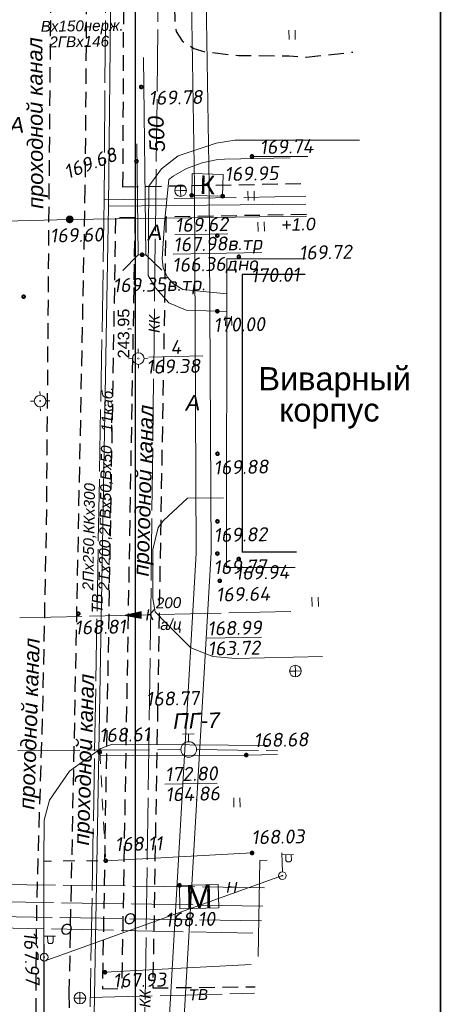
# Model space of a CAD drawing. Header units: millimetres. Extents: x 523209 to 536718, y -48289 to -47398.
# Tile 32 of 116: x 529512 to 529566, y -47975 to -47848. Entities that reach past the tile are written whole.
import ezdxf
from ezdxf.enums import TextEntityAlignment as Align

# ---------------------------------------------------------------- set-up
doc = ezdxf.new("R2010")
doc.units = ezdxf.units.MM
for name, pattern in [('DASHED', [19.05, 12.7, -6.35]), ('LU023', [3, 2, -1]), ('LU024', [3, 1.5, -1.5]), ('LU197', [9, 8, -1])]:
    doc.linetypes.add(name, pattern=pattern)
doc.layers.get('Defpoints').update_dxf_attribs({"color": 140})
for name, color, linetype, lineweight in [('_ПР_КЛ_10', 10, 'ОПС_W2', 30), ('ELEKTROSET_', 6, 'LU1191', 9), ('KANALIZACIA', 1, 'LU197', 13), ('MATERIALOPROWOD', 7, 'LU197', 13), ('OTMETKI', 7, 'Continuous', 13), ('TEPLOSET_', 94, 'LU197', 13), ('TEXT', 7, 'Continuous', 13), ('TOPOGRAFIA', 7, 'Continuous', 13), ('WODOPROWOD', 150, 'LU197', 13), ('ZDANIA', 7, 'Continuous', 15)]:
    doc.layers.add(name, color=color, linetype=linetype, lineweight=lineweight)
doc.layers.add('Проходные каналы', color=7, linetype='Continuous')
doc.styles.add('SIMPLEX', font='arial.ttf')
doc.styles.add('SIMPLEX_K', font='ariali.ttf')
doc.styles.get("Standard").update_dxf_attribs({"font": 'arial.ttf'})
doc.styles.add('Standard_k', font='simplex.shx', dxfattribs={"oblique": 10})
doc.styles.add('ОПС', font='arial.ttf')
doc.linetypes.add('LU1191', pattern='A,1,-2,0.29,[131,ltypeshp01.shx,S=1.3,R=180,X=0.923,Y=0.65],0.29,[131,ltypeshp01.shx,S=1.3,R=180,X=1.3,Y=0.65],5,[131,ltypeshp01.shx,S=1.3,R=0,X=-1.3,Y=-0.65],0.58,[131,ltypeshp01.shx,S=1.3,R=0,X=-1.3,Y=-0.65],-2,3', length=14.16)
doc.linetypes.add('LU1193', pattern='A,1,-2,[131,ltypeshp01.shx,S=1.3,R=180,X=1.3,Y=0.65],6,[131,ltypeshp01.shx,S=1.3,R=0,X=-1.3,Y=-0.65],-2,3', length=14)
doc.linetypes.add('LUTT008aa', pattern='A,2,[133,ltypeshp.shx,S=0.5,R=0,X=-1,Y=0],0,[130,ltypeshp.shx,S=0.5,R=0,X=-0.5,Y=0.5],-0.001,["*",Standard,S=1,R=0,X=-0.831,Y=-0.5],2', length=4.001)
doc.linetypes.add('ОПС_W2', pattern='A,10,-0.5,["W2",ОПС,S=1,R=0,X=0,Y=-0.5],-2.5', length=13)
doc.dimstyles.new('ISO-25', dxfattribs={"dimtxt": 2.5, "dimasz": 2.5, "dimexe": 1.25, "dimexo": 0.625, "dimtad": 1, "dimtxsty": 'Standard', "dimcen": 2.5, "dimadec": 0, "dimazin": 0, "dimtfac": 1, "dimtmove": 0, "dimatfit": 3, "dimfxl": 1, "dimarcsym": 0})

# ---------------------------------------------------------------- blocks, each defined once
blk = doc.blocks.new('TSO_blok')
at = {"color": 0, "linetype": 'Continuous', "lineweight": 15}
for p, q in [((-0.75, 0), (-1.25, 0)), ((0, 0.75), (0, 1.25)), ((0, -0.75), (0, -1.25)), ((0.75, 0), (1.25, 0))]:
    blk.add_line(p, q, dxfattribs=at)
at = {"color": 0, "linetype": 'Continuous', "lineweight": 15, "const_width": 0.075}
blk.add_lwpolyline([(-0.0875, 0, 1), (0.0875, 0, 1)], format="xyb", close=True, dxfattribs=at)
at = {"color": 0, "linetype": 'Continuous', "lineweight": 15}
blk.add_circle((0, 0), 0.75, dxfattribs=at)
blk = doc.blocks.new('Pk_blok')
at = {"color": 0, "linetype": 'Continuous', "lineweight": 13, "const_width": 0.25}
blk.add_lwpolyline([(-0.175, 0, 1), (0.175, 0, 1)], format="xyb", close=True, dxfattribs=at)
blk = doc.blocks.new('PG_blok')
at = {"color": 0, "linetype": 'Continuous', "lineweight": 13}
for p, q in [((-0.75, 2), (0.75, 2)), ((0, 1), (0, 2))]:
    blk.add_line(p, q, dxfattribs=at)
blk.add_circle((0, 0), 1, dxfattribs=at)
blk = doc.blocks.new('KK_blok')
at = {"color": 0, "linetype": 'Continuous', "lineweight": 13}
for q in [(-0.75, 0), (0, 0.75), (0, -0.75), (0.75, 0)]:
    blk.add_line((0, 0), q, dxfattribs=at)
blk.add_circle((0, 0), 0.75, dxfattribs=at)
blk = doc.blocks.new('BSTB_blok')
at = {"color": 0, "linetype": 'Continuous', "lineweight": 13, "const_width": 0.095}
blk.add_lwpolyline([(-0.0525, 0, 1), (0.0525, 0, 1)], format="xyb", close=True, dxfattribs=at)
at = {"color": 0, "linetype": 'Continuous', "lineweight": 13}
blk.add_circle((0, 0), 0.5, dxfattribs=at)
blk = doc.blocks.new('U1101')
for p, q in [((0, 0.45), (0, 2.95)), ((0, 2.7), (1.5, 2.7)), ((0.5, 2.7), (0.5, 1.95)), ((1.2, 1.95), (1.2, 2.7)), ((0.5, 1.95), (0.65, 1.75)), ((0.65, 1.75), (1, 1.75)), ((1, 1.75), (1.2, 1.95))]:
    blk.add_line(p, q)
blk = doc.blocks.new('MSTB_blok')
at = {"color": 0, "linetype": 'Continuous', "lineweight": 13, "const_width": 0.495}
blk.add_lwpolyline([(-0.2525, 0, 1), (0.2525, 0, 1)], format="xyb", close=True, dxfattribs=at)
blk = doc.blocks.new('U401t')
at = {"layer": 'TOPOGRAFIA'}
for p, q in [((-0.4, 0), (-0.4, 1.2)), ((0.4, 0), (0.4, 1.2))]:
    blk.add_line(p, q, dxfattribs=at)
blk = doc.blocks.new('_Oblique')
at = {"color": 0, "linetype": 'ByBlock', "lineweight": -2}
blk.add_line((-0.5, -0.5), (0.5, 0.5), dxfattribs=at)
blk = doc.blocks.new('*D405')
at = {"layer": '_ПР_КЛ_10', "color": 0, "linetype": 'ByBlock', "lineweight": -2, "transparency": 16777216}
for p, q in [((529507.67, -47766.93), (529527.93, -47766.93)), ((529526.68, -48010.88), (529526.68, -47766.93)), ((529513.26, -48010.88), (529527.93, -48010.88))]:
    blk.add_line(p, q, dxfattribs=at)
at = {"layer": 'Defpoints', "color": 0, "linetype": 'ByBlock', "transparency": 16777216}
for p in [(529507.04, -47766.93), (529526.68, -47766.93), (529512.63, -48010.88)]:
    blk.add_point(p, dxfattribs=at)
at = {"layer": '_ПР_КЛ_10', "color": 0, "linetype": 'ByBlock', "lineweight": -2, "transparency": 16777216, "xscale": 1.5, "yscale": 1.5, "zscale": 1.5}
for p, rotation in [((529526.68, -47766.93), 90), ((529526.68, -48010.88), 270)]:
    blk.add_blockref('_Oblique', p, dxfattribs=dict(at, rotation=rotation))
at = {"layer": '_ПР_КЛ_10', "color": 0, "linetype": 'ByBlock', "transparency": 16777216, "insert": (529525.27, -47888.9), "char_height": 1.5, "attachment_point": 5, "rotation": 90}
blk.add_mtext('243,95', dxfattribs=at)
blk = doc.blocks.new('*D406')
at = {"layer": '_ПР_КЛ_10', "color": 0, "linetype": 'ByBlock', "lineweight": -2, "transparency": 16777216}
for p, q in [((529507.04, -48011.5), (529507.04, -48026.17)), ((529507.67, -48010.88), (529522.34, -48010.88))]:
    blk.add_line(p, q, dxfattribs=at)
blk.add_arc((529507.04, -48010.88), 14.05, 270, 0, dxfattribs=at)
at = {"layer": 'Defpoints', "color": 0, "linetype": 'ByBlock', "transparency": 16777216}
for p in [(529507.04, -47766.93), (529492.61, -48010.88), (529507.04, -48010.88), (529507.04, -48010.88), (529514.06, -48023.04)]:
    blk.add_point(p, dxfattribs=at)
at = {"layer": '_ПР_КЛ_10', "color": 0, "linetype": 'ByBlock', "lineweight": -2, "transparency": 16777216, "xscale": 1.5, "yscale": 1.5, "zscale": 1.5}
for p, rotation in [((529521.09, -48010.88), 90), ((529507.04, -48024.92), 180)]:
    blk.add_blockref('_Oblique', p, dxfattribs=dict(at, rotation=rotation))
at = {"layer": '_ПР_КЛ_10', "color": 0, "linetype": 'ByBlock', "transparency": 16777216, "insert": (529516.08, -48019.92), "char_height": 1.5, "attachment_point": 5, "rotation": 45}
blk.add_mtext('90°', dxfattribs=at)
blk = doc.blocks.new('*D407')
at = {"layer": '_ПР_КЛ_10', "color": 0, "linetype": 'ByBlock', "lineweight": -2, "transparency": 16777216}
for p, q in [((529507.04, -47766.3), (529507.04, -47754.3)), ((529506.42, -47766.93), (529494.41, -47766.92))]:
    blk.add_line(p, q, dxfattribs=at)
blk.add_arc((529507.04, -47766.93), 11.38, 90, 179.9703, dxfattribs=at)
at = {"layer": 'Defpoints', "color": 0, "linetype": 'ByBlock', "transparency": 16777216}
for p in [(529501.35, -47757.08), (529507.04, -47766.93), (529507.04, -47766.93), (529540.47, -47766.95), (529507.04, -48010.88)]:
    blk.add_point(p, dxfattribs=at)
at = {"layer": '_ПР_КЛ_10', "color": 0, "linetype": 'ByBlock', "lineweight": -2, "transparency": 16777216, "xscale": 1.5, "yscale": 1.5, "zscale": 1.5}
for p, rotation in [((529507.04, -47755.55), 359.9999999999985), ((529495.66, -47766.92), 269.9702574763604)]:
    blk.add_blockref('_Oblique', p, dxfattribs=dict(at, rotation=rotation))
at = {"layer": '_ПР_КЛ_10', "color": 0, "linetype": 'ByBlock', "transparency": 16777216, "insert": (529498.1, -47757.99), "char_height": 1.5, "attachment_point": 5, "rotation": 44.9851}
blk.add_mtext('90°', dxfattribs=at)

msp = doc.modelspace()

# ---------------------------------------------------------------- linework, layer by layer
at = {"linetype": 'ByBlock', "const_width": 0.2, "flags": 128}
msp.add_lwpolyline([(529408.83828, -48054.5521), (529566.02255, -48054.5521), (529566.02255, -47722.58174), (529408.83828, -47722.58174), (529408.83828, -48054.5521)], dxfattribs=at)
at = {"layer": 'ELEKTROSET_', "flags": 128}
for points in [[(529524.29569, -47722.58174), (529524.20057, -47773.93056), (529523.18605, -47872.4858), (529520.99349, -47996.05998), (529536.58256, -47995.63271)], [(529529.92292, -48054.5521), (529529.52444, -48003.56206), (529534.51687, -47917.18517), (529534.26305, -47869.88521), (529532.29651, -47747.34577)], [(529531.82192, -48054.5521), (529531.4229, -48003.49304), (529536.41532, -47917.11615), (529536.1615, -47869.81619), (529534.19497, -47747.27675)], [(529523.18605, -47872.4858), (529548.64176, -47872.22533)]]:
    msp.add_lwpolyline(points, dxfattribs=at)
at = {"layer": 'ELEKTROSET_', "linetype": 'LU1193', "flags": 128}
msp.add_lwpolyline([(529514.66966, -48046.37388), (529514.90673, -47969.76222), (529545.62404, -47958.75472)], dxfattribs=at)
at = {"layer": 'KANALIZACIA'}
msp.add_line((529546.72825, -47924.72249), (529496.101, -47925.88723), dxfattribs=at)
at = {"layer": 'KANALIZACIA', "flags": 128}
msp.add_lwpolyline([(529529.96437, -47759.72217), (529529.61253, -47845.45176), (529528.57745, -47929.86774), (529527.24446, -48019.35601), (529527.45228, -48054.5521)], dxfattribs=at)
at = {"layer": 'KANALIZACIA', "linetype": 'Continuous'}
msp.add_lwpolyline([(529527.4765, -47925.17064, 1.00001, 0, 0), (529524.97692, -47925.21766, 0, 0, 0), (529527.67647, -47925.16688, 0, 0, 0)], format="xyseb", dxfattribs=at)
at = {"layer": 'MATERIALOPROWOD'}
for p, q in [((529543.3293, -47960.31275), (529417.40488, -47958.72481)), ((529543.10341, -47962.67798), (529414.8337, -47960.56846))]:
    msp.add_line(p, q, dxfattribs=at)
at = {"layer": 'MATERIALOPROWOD', "flags": 128}
for points in [[(529411.42147, -47915.02846), (529411.27251, -47963.45906), (529542.76904, -47966.17912)], [(529542.92153, -47964.58246), (529412.79868, -47962.43795), (529412.89904, -47914.93059)]]:
    msp.add_lwpolyline(points, dxfattribs=at)
at = {"layer": 'TEPLOSET_', "linetype": 'Continuous'}
msp.add_lwpolyline([(529498.0489, -47874.7346), (529518.18221, -47874.19216), (529548.72521, -47873.77676)], dxfattribs=at)
at = {"layer": 'TOPOGRAFIA'}
for p, q in [((529533.99353, -47868.3001), (529533.92032, -47871.09917)), ((529533.99353, -47868.3001), (529537.98254, -47868.40443)), ((529537.98254, -47868.40443), (529537.90934, -47871.2035)), ((529533.92032, -47871.09917), (529537.90934, -47871.2035))]:
    msp.add_line(p, q, dxfattribs=at)
at = {"layer": 'TOPOGRAFIA', "linetype": 'Continuous', "ltscale": 2}
for p, q in [((529525.05253, -47880.78501), (529527.02568, -47878.75848)), ((529528.0256, -47878.74514), (529530.05214, -47880.71829))]:
    msp.add_line(p, q, dxfattribs=at)
at = {"layer": 'TOPOGRAFIA', "linetype": 'DASHED', "ltscale": 2}
msp.add_lwpolyline([(529527.02568, -47878.75848), (529528.0256, -47878.74514), (529526.81767, -47788.23201), (529525.81775, -47788.24536)], close=True, dxfattribs=at)
at = {"layer": 'TOPOGRAFIA'}
for points in [[(529538.43393, -47886.05578), (529533.20724, -47885.89046), (529530.95896, -47884.96143), (529529.24516, -47883.02182), (529528.316, -47881.4061), (529528.41033, -47869.90726), (529530.02276, -47867.6719), (529532.16916, -47866.02457), (529537.09796, -47864.35457), (529539.47796, -47864.00497), (529555.58022, -47863.97503)], [(529546.62293, -47866.25464), (529538.15503, -47866.42204), (529537.07907, -47866.52065), (529535.26724, -47866.89886), (529533.24821, -47867.64766), (529531.54729, -47868.60648), (529530.98769, -47869.04744), (529530.39604, -47874.68638), (529530.11882, -47879.29413), (529530.23073, -47880.43103), (529530.74813, -47881.58494), (529531.56495, -47882.48224), (529532.77009, -47883.21701), (529538.43543, -47883.78451)], [(529541.70122, -47866.07872), (529548.90045, -47866.10816)], [(529550.79467, -47930.50639), (529539.55167, -47930.78464), (529536.63059, -47930.53102), (529533.81686, -47929.39749), (529530.57665, -47926.16473), (529529.19947, -47924.75102), (529528.91411, -47923.06414), (529528.89008, -47916.71426), (529529.58584, -47913.87332), (529530.29006, -47912.97947), (529533.37548, -47910.11361), (529538.02424, -47910.08119)], [(529514.85271, -47956.88265), (529514.88195, -47951.59802), (529515.56867, -47949.02747), (529518.141, -47945.27101), (529522.18283, -47942.36976), (529523.66287, -47941.81663), (529543.64528, -47941.98119)], [(529544.96924, -47943.14093), (529540.95677, -47943.2149), (529522.08542, -47943.2879)]]:
    msp.add_lwpolyline(points, dxfattribs=at)
at = {"layer": 'TOPOGRAFIA', "flags": 128}
for points in [[(529538.4384, -47879.27654), (529538.41215, -47919.0536)], [(529548.59951, -47879.27722), (529538.4384, -47879.27654)], [(529547.26861, -47919.06436), (529538.41215, -47919.05228)], [(529543.66839, -47956.76214), (529542.69667, -47956.79626), (529542.48137, -47969.19129)]]:
    msp.add_lwpolyline(points, dxfattribs=at)
at = {"layer": 'TOPOGRAFIA', "lineweight": 30, "flags": 128}
for points in [[(529540.43718, -47881.2778), (529540.41487, -47917.0563)], [(529548.55378, -47881.27829), (529540.43718, -47881.2778)], [(529547.45948, -47917.06584), (529540.41487, -47917.0563)]]:
    msp.add_lwpolyline(points, dxfattribs=at)
at = {"layer": 'TOPOGRAFIA', "linetype": 'LU024', "flags": 128}
msp.add_lwpolyline([(529522.06111, -47942.84779), (529522.83356, -47956.82704), (529514.85271, -47956.88265)], dxfattribs=at)
at = {"layer": 'TOPOGRAFIA', "linetype": 'LUTT008aa', "lineweight": 20, "flags": 128}
for points in [[(529541.71329, -47955.83017), (529522.83356, -47956.82704)], [(529522.73182, -47971.19628), (529541.61155, -47970.19941)]]:
    msp.add_lwpolyline(points, dxfattribs=at)
at = {"layer": 'TOPOGRAFIA'}
msp.add_lwpolyline([(529514.85256, -47956.93194), (529514.82827, -47983.3627, 0.192970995), (529517.00936, -47988.8181), (529534.97168, -47995.16334)], format="xyb", dxfattribs=at)
at = {"layer": 'WODOPROWOD'}
for p, q in [((529523.50942, -47722.58174), (529522.65085, -47871.68261)), ((529522.65085, -47871.68261), (529520.81668, -47975.6597)), ((529522.65085, -47871.68261), (529548.78388, -47871.20922)), ((529448.49995, -47942.9989), (529532.54044, -47942.50253)), ((529534.54035, -47942.50993), (529545.0162, -47942.64931)), ((529520.83777, -47974.46447), (529542.03183, -47973.89846))]:
    msp.add_line(p, q, dxfattribs=at)
at = {"layer": 'ZDANIA'}
for points in [[(529537.98254, -47868.40443), (529533.99353, -47868.3001), (529533.92032, -47871.09917), (529537.90934, -47871.2035)], [(529532.41026, -47963.00827), (529532.34882, -47960.00887), (529537.34782, -47959.90647), (529537.40926, -47962.90587)]]:
    msp.add_lwpolyline(points, close=True, dxfattribs=at)
at = {"layer": 'Проходные каналы', "linetype": 'LU023'}
for p, q in [((529520.15416, -47870.0908), (529518.09226, -47973.80651)), ((529548.73016, -47873.56009), (529530.60296, -47873.89721)), ((529524.09987, -47874.01815), (529522.39795, -47973.33615)), ((529526.60106, -47873.97163), (529524.09987, -47874.01815)), ((529526.60106, -47873.97163), (529524.89914, -47973.28951)), ((529530.60296, -47873.89721), (529528.90104, -47973.21489)), ((529518.09226, -47973.80651), (529518.69057, -48054.5521)), ((529522.39795, -47973.33615), (529524.89914, -47973.28951)), ((529528.90104, -47973.21489), (529542.1111, -47973.06844))]:
    msp.add_line(p, q, dxfattribs=at)
at = {"layer": 'Проходные каналы', "linetype": 'LU023', "flags": 128}
for points in [[(529525.52494, -47748.05457), (529525.01651, -47870.00037)], [(529514.42263, -48054.5521), (529514.33155, -48037.02787), (529514.11153, -48008.06874), (529513.83861, -47972.46177), (529513.96478, -47961.7612), (529514.70613, -47937.53935), (529515.20553, -47913.61736), (529515.48692, -47877.01843), (529515.91175, -47828.30707), (529516.242, -47778.35477), (529516.34906, -47761.72225)], [(529520.51573, -47821.74595), (529520.15416, -47870.0908)], [(529540.41984, -47842.37993), (529533.6746, -47842.31279), (529532.70094, -47842.79159), (529531.78635, -47844.37187), (529531.70754, -47846.28754), (529531.76146, -47848.92398), (529531.92765, -47849.99555), (529532.67322, -47851.1864), (529534.20267, -47852.16778), (529535.70661, -47852.60893), (529539.94731, -47853.07748), (529546.49069, -47853.11308), (529548.68071, -47853.2994), (529554.69847, -47852.63199)], [(529525.01651, -47870.00037), (529548.82162, -47869.55765)]]:
    msp.add_lwpolyline(points, dxfattribs=at)

# ---------------------------------------------------------------- block references
at = {"layer": 'OTMETKI', "linetype": 'Continuous'}
for p, xscale, yscale, zscale, rotation in [((529527.41492, -47857.13534), 1.00000973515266, 1.00000973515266, 1.00000973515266, 1.173488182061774), ((529541.70122, -47866.07872), 1.00000973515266, 1.00000973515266, 1.00000973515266, 1.173488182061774), ((529526.79797, -47866.70186), 1.00000973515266, 1.00000973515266, 1.00000973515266, 1.173488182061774), ((529533.92032, -47871.09917), 1.00000973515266, 1.00000973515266, 1.00000973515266, 1.173488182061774), ((529537.90934, -47871.2035), 1.00000973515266, 1.00000973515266, 1.00000973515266, 1.173488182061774), ((529537.22346, -47876.28678), 1.000009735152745, 1.000009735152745, 1.000009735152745, 250.9950757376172), ((529527.52564, -47878.75181), 1.00000973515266, 1.00000973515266, 1.00000973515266, 1.173488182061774), ((529540.00157, -47879.01352), 1.000009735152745, 1.000009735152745, 1.000009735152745, 250.9950757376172), ((529512.24292, -47884.15398), 1.00000973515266, 1.00000973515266, 1.00000973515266, 1.173488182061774), ((529537.2229, -47886.02597), 1.000009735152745, 1.000009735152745, 1.000009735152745, 250.9950757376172), ((529537.2476, -47904.39634), 1.000009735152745, 1.000009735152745, 1.000009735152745, 250.9950757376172), ((529537.24609, -47913.10651), 1.000009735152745, 1.000009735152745, 1.000009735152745, 250.9950757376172), ((529537.2293, -47917.24803), 1.000009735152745, 1.000009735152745, 1.000009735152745, 250.9950757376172), ((529539.99175, -47917.95665), 1.000009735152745, 1.000009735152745, 1.000009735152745, 250.9950757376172), ((529537.5392, -47920.76594), 1.000009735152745, 1.000009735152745, 1.000009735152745, 250.9950757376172), ((529519.29586, -47925.00349), 1.000009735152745, 1.000009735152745, 1.000009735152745, 250.9950757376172), ((529522.06111, -47942.84779), 1.00000973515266, 1.00000973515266, 1.00000973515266, 1.173488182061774), ((529540.95677, -47943.2149), 1.00000973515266, 1.00000973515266, 1.00000973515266, 1.173488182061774), ((529541.71329, -47955.83017), 1.00000973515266, 1.00000973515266, 1.00000973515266, 1.173488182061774), ((529522.83356, -47956.82704), 1.00000973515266, 1.00000973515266, 1.00000973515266, 1.173488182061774), ((529532.34882, -47960.00887), 1.00000973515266, 1.00000973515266, 1.00000973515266, 1.173488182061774), ((529522.73182, -47971.19628), 1.00000973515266, 1.00000973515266, 1.00000973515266, 1.173488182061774)]:
    msp.add_blockref('Pk_blok', p, dxfattribs=dict(at, xscale=xscale, yscale=yscale, zscale=zscale, rotation=rotation))
at = {"layer": 'TOPOGRAFIA', "xscale": 1.00000973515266, "yscale": 1.00000973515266, "zscale": 1.00000973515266, "rotation": 1.173488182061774}
for name, p in [('U401t', (529546.87443, -47851.00866)), ('U401t', (529541.58839, -47871.7614)), ('U401t', (529542.89369, -47875.72656)), ('U401t', (529538.68287, -47887.88726)), ('U401t', (529549.85725, -47924.06022)), ('U401t', (529539.77337, -47949.91662)), ('U1101', (529545.62404, -47958.75472)), ('U1101', (529514.89649, -47969.26232))]:
    msp.add_blockref(name, p, dxfattribs=at)
at = {"layer": 'TOPOGRAFIA', "linetype": 'Continuous', "xscale": 1.00000973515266, "yscale": 1.00000973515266, "zscale": 1.00000973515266, "rotation": 1.173488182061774}
for name, p in [('KK_blok', (529532.48538, -47870.48242)), ('MSTB_blok', (529518.18221, -47874.19216)), ('TSO_blok', (529527.03313, -47892.12083)), ('TSO_blok', (529514.37194, -47897.60147)), ('KK_blok', (529547.29653, -47932.39268)), ('PG_blok', (529533.54043, -47942.49662)), ('BSTB_blok', (529545.62404, -47958.75472)), ('BSTB_blok', (529514.89649, -47969.26232)), ('KK_blok', (529519.49753, -47974.53725))]:
    msp.add_blockref(name, p, dxfattribs=at)

# ---------------------------------------------------------------- texts
at = {"layer": 'ELEKTROSET_', "linetype": 'Continuous', "lineweight": 13, "style": 'SIMPLEX_K'}
msp.add_text('11каб.', height=1.400014, rotation=88.9894015, dxfattribs=at).set_placement((529523.65431, -47901.57123))
at = {"layer": 'KANALIZACIA', "linetype": 'Continuous', "lineweight": 13, "style": 'SIMPLEX_K'}
for s, height, rotation, p in [('КК', 1.400014, 89.2974923, (529529.09499, -47887.65975)), ('К', 1.40001, 1.3179329, (529528.54437, -47925.14083)), ('КК', 1.400014, 89.1466039, (529527.91095, -47974.61187))]:
    msp.add_text(s, height=height, rotation=rotation, dxfattribs=at).set_placement(p, align=Align.MIDDLE)
for s, p in [('200', (529529.31791, -47924.33086)), ('а/ц', (529529.87602, -47927.11345))]:
    msp.add_text(s, height=1.400014, rotation=1.3179329, dxfattribs=at).set_placement(p)
at = {"layer": 'KANALIZACIA', "linetype": 'Continuous', "lineweight": 13, "style": 'Standard_k', "oblique": 10}
msp.add_text('163.72', height=1.800018, rotation=1.1734882, dxfattribs=at).set_placement((529536.01084, -47930.40262))
at = {"layer": 'MATERIALOPROWOD', "linetype": 'Continuous', "lineweight": 13, "style": 'SIMPLEX_K'}
for s, rotation, p in [('Н', 359.2775217, (529539.10527, -47960.25948)), ('О', 359.0558125, (529525.93423, -47964.3025)), ('О', 358.8149814, (529517.75384, -47965.66167))]:
    msp.add_text(s, height=1.40001, rotation=rotation, dxfattribs=at).set_placement(p, align=Align.MIDDLE)
at = {"layer": 'OTMETKI', "style": 'Standard_k', "oblique": 10}
for s, height, rotation, p in [('169.78', 1.800018, 1.1734882, (529528.34138, -47857.65365)), ('169.74', 1.800018, 1.1734882, (529542.65852, -47863.98376)), ('169.68', 1.800018, 20.6283317, (529517.27394, -47867.32587)), ('169.95', 1.800018, 1.1734882, (529538.13344, -47867.46085)), ('%%u169.62', 1.800018, 1.1734882, (529531.74446, -47874.03202)), ('169.60', 1.800018, 1.1734882, (529515.62207, -47875.38144)), ('169.72', 1.800018, 1.1734882, (529547.7348, -47877.5981)), ('170.01', 1.800018, 1.1734882, (529541.51462, -47880.52383)), ('169.35в.тр.', 1.8000175, 1.1734882, (529523.72963, -47881.79279)), ('170.00', 1.800018, 1.1734882, (529536.70815, -47886.90634)), ('4', 1.80002, 1.1734882, (529531.15257, -47889.7739)), ('%%o169.38', 1.800018, 1.1734882, (529528.03702, -47892.30031)), ('169.88', 1.800018, 1.1734882, (529536.73285, -47905.27671)), ('169.82', 1.800018, 1.1734882, (529536.73133, -47913.98688)), ('169.77', 1.800018, 1.1734882, (529536.71455, -47918.1284)), ('169.94', 1.800018, 1.1734882, (529539.47699, -47918.83702)), ('169.64', 1.800018, 1.1734882, (529537.02445, -47921.64631)), ('168.81', 1.800018, 1.1734882, (529518.7811, -47925.88386)), ('%%u168.99', 1.800018, 1.1734882, (529535.9209, -47926.0115)), ('168.77', 1.800018, 1.1734882, (529527.99287, -47935.09231)), ('168.61', 1.800018, 1.1734882, (529521.9635, -47939.76047)), ('168.68', 1.800018, 1.1734882, (529541.91215, -47940.41946)), ('%%u172.80', 1.800018, 1.1734882, (529530.46192, -47944.80005)), ('168.03', 1.800018, 1.1734882, (529541.59164, -47952.9151)), ('168.11', 1.800018, 1.1734882, (529523.99271, -47953.80976)), ('168.10', 1.800018, 1.1734882, (529530.44112, -47963.54512)), ('167.97', 1.800018, 272.4289981, (529514.03579, -47965.90461)), ('167.93', 1.800018, 1.1734882, (529523.73571, -47971.37576))]:
    msp.add_text(s, height=height, rotation=rotation, dxfattribs=at).set_placement(p, align=Align.TOP_LEFT)
at = {"layer": 'TEXT', "style": 'SIMPLEX_K'}
for s, height, rotation, p in [('проходной канал', 2.0000195, 90.3307082, (529514.77663, -47872.82006)), ('А', 2.00002, 1.1734882, (529510.45846, -47863.04257)), ('500', 2.000019, 93.1776271, (529530.51154, -47865.46448)), ('А', 2.00002, 1.1734882, (529528.2845, -47876.89049)), ('+1.0', 1.600016, 1.7900529, (529545.5152, -47875.70707)), ('проходной канал', 2.0000195, 88.2100967, (529528.34723, -47920.1996)), ('А', 2.00002, 1.1734882, (529533.17095, -47898.83904)), ('проходной канал', 2.0000195, 88.2100967, (529513.62535, -47950.25218)), ('проходной канал', 2.0000195, 88.2100967, (529520.66695, -47954.86817)), ('ПГ-7', 2.000019, 1.1734882, (529531.56111, -47939.84041))]:
    msp.add_text(s, height=height, rotation=rotation, dxfattribs=at).set_placement(p)
at = {"layer": 'WODOPROWOD', "linetype": 'Continuous', "lineweight": 13, "style": 'SIMPLEX_K'}
for s, height, rotation, p in [('Вх150нерж.', 1.400014, 0.7339869, (529514.46553, -47850.02049)), ('2ГВх146', 1.400014, 0.7339869, (529515.56969, -47852.03446)), ('2Тх200,2ГВх50,Вх50', 1.4000136, 88.9894015, (529523.28519, -47922.00902)), ('2Пх250,ККх300', 1.4000136, 88.9894015, (529521.22052, -47922.01447))]:
    msp.add_text(s, height=height, rotation=rotation, dxfattribs=at).set_placement(p)
at = {"layer": 'WODOPROWOD', "style": 'Standard_k', "oblique": 10}
for s, height, p in [('%%u167.98в.тр', 1.8000175, (529531.53998, -47876.53539)), ('166.36дно', 1.800018, (529531.39928, -47879.16163))]:
    msp.add_text(s, height=height, rotation=1.1734882, dxfattribs=at).set_placement(p, align=Align.TOP_LEFT)
at = {"layer": 'WODOPROWOD', "linetype": 'Continuous', "lineweight": 13, "style": 'SIMPLEX_K'}
for rotation, p in [(88.9894015, (529521.73377, -47923.67116)), (1.546606, (529534.7816, -47974.08798))]:
    msp.add_text('ТВ', height=1.400014, rotation=rotation, dxfattribs=at).set_placement(p, align=Align.MIDDLE)
at = {"layer": 'WODOPROWOD', "linetype": 'Continuous', "lineweight": 13, "style": 'Standard_k', "oblique": 10}
msp.add_text('164.86', height=1.800018, rotation=1.1734882, dxfattribs=at).set_placement((529530.55186, -47949.19117))
at = {"layer": 'ZDANIA', "lineweight": 13, "style": 'SIMPLEX'}
for s, height, rotation, p in [('К', 2.40002, 358.5018148, (529535.95143, -47869.7518)), ('М', 3.00003, 1.1734882, (529534.87904, -47961.45737))]:
    msp.add_text(s, height=height, rotation=rotation, dxfattribs=at).set_placement(p, align=Align.MIDDLE)
for s, p in [('Виварный', (529552.36548, -47894.71918)), ('корпус', (529551.67997, -47898.74926))]:
    msp.add_text(s, height=3.000029, rotation=0.0532658, dxfattribs=at).set_placement(p, align=Align.MIDDLE_CENTER)

# ---------------------------------------------------------------- dimensions: what is measured, and where the dimension line sits
at = {"layer": '_ПР_КЛ_10', "color": 5, "linetype": 'ByBlock'}
for base, line1, line2, picture, middle in [((529501.35396, -47757.07615), ((529507.04025, -47766.92904), (529540.46686, -47766.94639)), ((529507.04025, -48010.87877), (529507.04025, -47766.92904)), '*D407', (529498.10343, -47757.98757)), ((529514.0631, -48023.04271), ((529507.04025, -48010.87877), (529507.04025, -47766.92904)), ((529492.61062, -48010.87877), (529507.04025, -48010.87877)), '*D406', (529516.07697, -48019.91549))]:
    dim = msp.add_angular_dim_2l(base=base, line1=line1, line2=line2, dimstyle='ISO-25', override={"dimtxt": 1.5, "dimasz": 1.5, "dimgap": 0.5, "dimblk1": 'Oblique', "dimblk2": 'Oblique', "dimsah": 1}, dxfattribs=at)
    dim.commit()
    dim.dimension.update_dxf_attribs({"geometry": picture, "text_midpoint": middle})
dim = msp.add_linear_dim(base=(529526.67576, -47766.92904), p1=(529512.63005, -48010.87877), p2=(529507.04025, -47766.92904), angle=90, dimstyle='ISO-25', override={"dimtxt": 1.5, "dimasz": 1.5, "dimgap": 0.5, "dimblk1": 'Oblique', "dimblk2": 'Oblique', "dimsah": 1}, dxfattribs=at)
dim.commit()
dim.dimension.update_dxf_attribs({"geometry": '*D405', "text_midpoint": (529525.27432, -47888.9039)})

doc.saveas('drawing.dxf')
